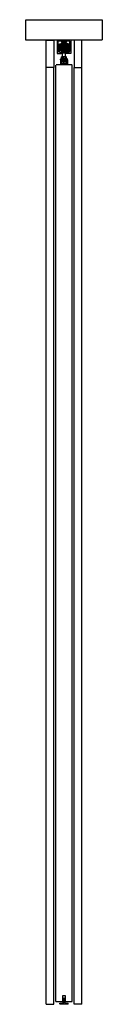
# Model space of a CAD drawing. Header units: millimetres. Extents: x -94 to 94, y 0 to 2418.
import ezdxf

# ---------------------------------------------------------------- set-up
doc = ezdxf.new("R2010")
doc.units = ezdxf.units.MM
doc.header["$LTSCALE"] = 10
doc.linetypes.add('ALLCAD_Strich', pattern=[0.2, 0.15, -0.05])
doc.layers.add('BESCH_KONT_sich_schn_seit_2d', color=160, linetype='Continuous')

msp = doc.modelspace()

# ---------------------------------------------------------------- linework, layer by layer
at = {"layer": 'BESCH_KONT_sich_schn_seit_2d', "linetype": 'ALLCAD_Strich', "extrusion": (-1.09476e-47, 1, -2.22045e-16)}
for p, q in [((-94, 2368), (-94, 2418)), ((-94, 2418), (94, 2418)), ((94, 2418), (94, 2368)), ((94, 2368), (-94, 2368)), ((-44, 2301), (-44, 2368)), ((-44, 2368), (-25, 2368)), ((-25, 2368), (-25, 2301)), ((16.5, 2368), (-16.5, 2368)), ((-16.5, 2368), (-16.5, 2335)), ((-14, 2339.5), (-14, 2365.5)), ((-5.5, 2365.5), (-14, 2365.5)), ((-12, 2343.5), (-12, 2353.5)), ((-12, 2353.5), (-11.8, 2353.5)), ((-12, 2350.5), (12, 2350.5)), ((-12, 2346.5), (12, 2346.5)), ((-11.8, 2358.1), (-6.9, 2359.4)), ((-11.8, 2338.9), (-11.8, 2358.1)), ((-10, 2351), (-11.8, 2351)), ((-5.8, 2346), (-11.8, 2346)), ((-11.5, 2352), (-11.5, 2353.5)), ((-11.5, 2353.5), (-8, 2353.5)), ((-11.5, 2350.5), (-11.5, 2352)), ((-10.5, 2346.6), (-10.5, 2345.9)), ((-6.6, 2345.9), (-10.5, 2345.9)), ((-10.5, 2342.2), (-10.5, 2345.9)), ((-10, 2356.4), (-8, 2358.4)), ((-10, 2356), (-10, 2356.4)), ((-5.5, 2356), (-10, 2356)), ((-10, 2356), (-10, 2354.6)), ((-10, 2354.6), (-5.5, 2354.6)), ((-10, 2353.6), (-10, 2354.6)), ((-5.5, 2354.6), (-10, 2354.6)), ((-5.5, 2354.5), (-10, 2354.5)), ((-5.5, 2354.1), (-10, 2354.1)), ((-5.5, 2353.7), (-10, 2353.7)), ((-5.5, 2353.6), (-10, 2353.6)), ((-10, 2353.6), (-10, 2353.5)), ((-10, 2352), (-10, 2353.5)), ((-5.5, 2353.5), (-10, 2353.5)), ((-10, 2352), (-10, 2352)), ((-5.5, 2352), (-10, 2352)), ((-10, 2351), (-10, 2352)), ((-5.5, 2352), (-10, 2352)), ((-5.5, 2351.9), (-10, 2351.9)), ((-5.5, 2351.5), (-10, 2351.5)), ((-5.5, 2351.1), (-10, 2351.1)), ((-5.5, 2351), (-10, 2351)), ((-10, 2351), (-10, 2349.6)), ((-5.5, 2351), (-10, 2351)), ((-10, 2349.6), (-5.5, 2349.6)), ((-10, 2349.2), (-10, 2349.6)), ((-8, 2347.2), (-10, 2349.2)), ((-8, 2358.4), (-3, 2363.3)), ((-8, 2358.4), (-5.5, 2358.4)), ((-4.5, 2353.5), (-8, 2353.5)), ((-8, 2353.5), (-8, 2345.5)), ((-5.5, 2347.2), (-8, 2347.2)), ((-3, 2342.3), (-8, 2347.2)), ((-8, 2345.5), (0, 2345.5)), ((-6.9, 2359.4), (-5.8, 2359.7)), ((6.6, 2345.9), (-6.6, 2345.9)), ((-6.5, 2353.5), (-6.5, 2345.5)), ((-6.5, 2345.5), (-6.5, 2337.5)), ((-6.3, 2345.6), (-6.3, 2360)), ((-5.5, 2363.5), (-6, 2363.5)), ((-6, 2363.5), (-6, 2363)), ((-6, 2363), (-4, 2363)), ((-5.8, 2360.5), (-5.8, 2345.1)), ((-5.8, 2359.7), (-5.8, 2359.5)), ((-5.8, 2345.5), (-5.8, 2341.5)), ((-5.8, 2365.5), (-5.8, 2363.5)), ((-5.8, 2345.5), (-5.8, 2359.5)), ((-5.5, 2365.5), (-5.5, 2363.5)), ((-4.8, 2365.5), (-5.5, 2365.5)), ((-5.5, 2363.5), (-5.5, 2363.5)), ((-5.5, 2363.5), (-5.5, 2363.5)), ((-5.5, 2363.5), (-5.5, 2363.5)), ((-5.5, 2363.5), (-5.5, 2363.5)), ((-5.5, 2363.5), (-5.5, 2363.5)), ((-5.5, 2363.5), (-5.5, 2363.5)), ((-5.5, 2363.5), (-5.5, 2363.5)), ((-5.5, 2363.5), (-5.5, 2363.5)), ((-5.5, 2363.5), (-5.5, 2363.5)), ((-5.5, 2363.5), (-5.5, 2363.5)), ((-5.5, 2363.5), (-5.5, 2363.5)), ((-5.5, 2363.5), (-5.5, 2363.5)), ((-5.5, 2363.5), (-5.5, 2363.5)), ((-5.5, 2363.5), (-5.5, 2363.5)), ((-5.5, 2363.5), (-5.5, 2363.5)), ((-5.5, 2363.5), (-5.5, 2363.5)), ((-5.5, 2363.5), (-5.5, 2363.5)), ((-5.5, 2363.5), (-5.5, 2363.5)), ((-5.5, 2363.5), (-5.5, 2363.5)), ((-4.8, 2363.5), (-5.5, 2363.5)), ((-5.5, 2358.4), (-5.5, 2356)), ((-5.5, 2354.6), (-5.5, 2356)), ((-5.5, 2354.6), (-5.5, 2353.6)), ((-5.5, 2353.5), (-5.5, 2353.6)), ((-5.5, 2352.5), (-5.5, 2352)), ((-5.5, 2352.5), (-4.5, 2352.5)), ((-5.5, 2352), (-5.5, 2352)), ((-5.5, 2352), (-5.5, 2351)), ((-5.5, 2349.6), (-5.5, 2351)), ((-5.5, 2351), (-4.5, 2351)), ((-5.5, 2349.6), (-5.5, 2347.2)), ((-5.5, 2347.2), (-5.5, 2344.5)), ((-5.5, 2346), (-4.5, 2346)), ((-4.8, 2365.5), (-4.8, 2363.5)), ((-4.8, 2363), (-4.8, 2363.5)), ((-4.8, 2361.5), (-4.8, 2363)), ((-4.8, 2360.5), (-4.8, 2361.5)), ((-4.8, 2365.5), (-4.8, 2363.5)), ((-4.8, 2365.5), (4.7, 2365.5)), ((-4.8, 2363.5), (4.7, 2363.5)), ((-4.5, 2363.5), (-4.5, 2365.5)), ((4.5, 2365.5), (-4.5, 2365.5)), ((-4, 2363.5), (-4.5, 2363.5)), ((-4.5, 2353.5), (4.5, 2353.5)), ((-4.5, 2341.5), (-4.5, 2353.5)), ((-4.5, 2352), (-2, 2352)), ((4.5, 2351), (-4.5, 2351)), ((-4.5, 2349), (-2, 2349)), ((4.5, 2346), (-4.5, 2346)), ((-4.2, 2356.4), (-4.2, 2349.2)), ((-4.2, 2356.4), (4.3, 2356.4)), ((4.3, 2355.1), (-4.2, 2355.1)), ((-4.2, 2349.2), (4.3, 2349.2)), ((-4, 2363), (-4, 2363.5)), ((4, 2348.5), (-4, 2348.5)), ((-4, 2335.5), (-4, 2348.5)), ((-4, 2345.5), (-4, 2335.5)), ((-4, 2345.5), (-4, 2335.5)), ((-3.8, 2353.5), (-3.8, 2353.5)), ((3.8, 2353.5), (-3.8, 2353.5)), ((3.8, 2353.5), (-3.8, 2353.5)), ((-3, 2363.3), (-1.7, 2363.3)), ((-1.7, 2362), (-3, 2361)), ((0, 2361), (-3, 2361)), ((-3, 2360.5), (-3, 2361)), ((0, 2360.5), (-3, 2360.5)), ((-2, 2353.5), (-2, 2342.5)), ((-1.7, 2363.5), (-1.7, 2365.5)), ((-1.7, 2365.5), (-1.7, 2363.5)), ((-1.7, 2362), (-1.7, 2363.5)), ((-1.7, 2363.3), (1.8, 2363.3)), ((0, 2362), (-1.7, 2362)), ((0, 2363.5), (0, 2363.5)), ((0, 2363.5), (0, 2363.5)), ((0, 2363.5), (0, 2363.5)), ((0, 2363.5), (0, 2363.5)), ((0, 2363.5), (0, 2363.5)), ((0, 2363.5), (0, 2363.5)), ((0, 2363.5), (0, 2363.5)), ((0, 2363.5), (0, 2363.5)), ((0, 2363.5), (0, 2363.5)), ((0, 2363.5), (0, 2363.5)), ((0, 2363.5), (0, 2363.5)), ((0, 2363.5), (0, 2363.5)), ((0, 2363.5), (0, 2363.5)), ((0, 2363.5), (0, 2363.5)), ((0, 2363.5), (0, 2363.5)), ((0, 2363.5), (0, 2363.5)), ((0, 2363.5), (0, 2363.5)), ((0, 2363.5), (0, 2363.5)), ((0, 2363.5), (0, 2363.5)), ((0, 2363.5), (0, 2363.5)), ((0, 2363.5), (0, 2363.5)), ((0, 2363.5), (0, 2363.5)), ((0, 2363.5), (0, 2363.5)), ((0, 2363.5), (0, 2363.5)), ((0, 2363.5), (0, 2363.5)), ((0, 2363.5), (0, 2363.5)), ((0, 2363.5), (0, 2363.5)), ((0, 2363.5), (0, 2363.5)), ((0, 2363.5), (0, 2363.5)), ((0, 2363.5), (0, 2363.5)), ((0, 2363.5), (0, 2363.5)), ((0, 2363.5), (0, 2363.5)), ((0, 2363.5), (0, 2363.5)), ((0, 2363.5), (0, 2363.5)), ((0, 2363.5), (0, 2363.5)), ((0, 2363.5), (0, 2363.5)), ((0, 2363.5), (0, 2363.5)), ((0, 2363.5), (0, 2363.5)), ((0, 2363.5), (0, 2363.5)), ((0, 2363.5), (0, 2363.5)), ((0, 2363.5), (0, 2363.5)), ((0, 2363.5), (0, 2363.5)), ((0, 2363.5), (0, 2363.5)), ((0, 2363.5), (0, 2363.5)), ((0, 2363.5), (0, 2363.5)), ((0, 2363.5), (0, 2363.5)), ((0, 2363.5), (0, 2363.5)), ((0, 2363.5), (0, 2363.5)), ((1.8, 2362), (0, 2362)), ((3, 2361), (0, 2361)), ((3, 2360.5), (0, 2360.5)), ((0, 2345.5), (8, 2345.5)), ((1.8, 2363.5), (1.8, 2365.5)), ((1.8, 2365.5), (1.8, 2363.5)), ((1.8, 2362), (1.8, 2363.5)), ((1.8, 2363.3), (3, 2363.3)), ((1.8, 2362), (3, 2361)), ((2, 2353.5), (2, 2342.5)), ((2, 2352), (4.5, 2352)), ((2, 2349), (4.5, 2349)), ((3, 2363.3), (8, 2358.4)), ((3, 2360.5), (3, 2361)), ((8, 2347.2), (3, 2342.3)), ((3.8, 2353.5), (3.8, 2353.5)), ((4.5, 2363.5), (4, 2363.5)), ((4, 2363.5), (4, 2363)), ((4, 2363), (6, 2363)), ((4, 2335.5), (4, 2348.5)), ((4, 2345.5), (4, 2335.5)), ((4, 2345.5), (4, 2335.5)), ((4.3, 2356.4), (4.3, 2349.2)), ((4.5, 2365.5), (4.5, 2363.5)), ((8, 2353.5), (4.5, 2353.5)), ((4.5, 2353.5), (4.5, 2341.5)), ((4.5, 2352.5), (5.5, 2352.5)), ((4.5, 2351), (5.5, 2351)), ((4.5, 2346), (5.5, 2346)), ((4.7, 2363.5), (4.7, 2365.5)), ((5.5, 2365.5), (4.7, 2365.5)), ((4.8, 2363.5), (4.8, 2365.5)), ((4.8, 2363.5), (4.8, 2363)), ((5.5, 2363.5), (4.7, 2363.5)), ((4.8, 2363), (4.8, 2361.5)), ((4.8, 2361.5), (4.8, 2360.5)), ((5.5, 2363.5), (5.5, 2365.5)), ((14, 2365.5), (5.5, 2365.5)), ((6, 2363.5), (5.5, 2363.5)), ((5.5, 2358.4), (8, 2358.4)), ((5.5, 2356), (5.5, 2358.4)), ((10, 2356), (5.5, 2356)), ((5.5, 2356), (5.5, 2354.6)), ((5.5, 2354.6), (10, 2354.6)), ((5.5, 2353.6), (5.5, 2354.6)), ((10, 2354.6), (5.5, 2354.6)), ((10, 2354.5), (5.5, 2354.5)), ((10, 2354.1), (5.5, 2354.1)), ((10, 2353.7), (5.5, 2353.7)), ((5.5, 2353.6), (5.5, 2353.5)), ((10, 2353.6), (5.5, 2353.6)), ((10, 2353.5), (5.5, 2353.5)), ((5.5, 2352.5), (5.5, 2352)), ((5.5, 2351), (5.5, 2352)), ((5.5, 2352), (5.5, 2352)), ((10, 2352), (5.5, 2352)), ((10, 2352), (5.5, 2352)), ((10, 2351.9), (5.5, 2351.9)), ((10, 2351.5), (5.5, 2351.5)), ((10, 2351.1), (5.5, 2351.1)), ((5.5, 2351), (5.5, 2349.6)), ((10, 2351), (5.5, 2351)), ((10, 2351), (5.5, 2351)), ((5.5, 2349.6), (10, 2349.6)), ((5.5, 2347.2), (5.5, 2349.6)), ((8, 2347.2), (5.5, 2347.2)), ((5.5, 2347.2), (5.5, 2344.5)), ((5.7, 2359.7), (5.7, 2359.5)), ((6.9, 2359.4), (5.7, 2359.7)), ((11.7, 2346), (5.7, 2346)), ((5.7, 2345.5), (5.7, 2341.5)), ((5.7, 2363.5), (5.7, 2365.5)), ((5.7, 2345.5), (5.7, 2359.5)), ((5.9, 2360.5), (5.9, 2345.1)), ((6, 2363), (6, 2363.5)), ((6.4, 2345.6), (6.4, 2360)), ((6.5, 2353.5), (6.5, 2345.5)), ((6.5, 2345.5), (6.5, 2337.5)), ((10.5, 2345.9), (6.6, 2345.9)), ((11.7, 2358.1), (6.9, 2359.4)), ((8, 2358.4), (10, 2356.4)), ((8, 2353.5), (8, 2345.5)), ((8, 2353.5), (11.5, 2353.5)), ((10, 2349.2), (8, 2347.2)), ((10, 2356.4), (10, 2356)), ((10, 2356), (10, 2354.6)), ((10, 2354.6), (10, 2353.6)), ((10, 2353.5), (10, 2353.6)), ((10, 2353.5), (10, 2352)), ((10, 2352), (10, 2352)), ((10, 2352), (10, 2351)), ((10, 2351), (10, 2349.6)), ((11.7, 2351), (10, 2351)), ((10, 2349.6), (10, 2349.2)), ((10.5, 2346.6), (10.5, 2345.9)), ((10.5, 2342.2), (10.5, 2345.9)), ((11.5, 2352), (11.5, 2353.5)), ((11.5, 2350.5), (11.5, 2352)), ((11.7, 2338.9), (11.7, 2358.1)), ((11.7, 2353.5), (12, 2353.5)), ((12, 2343.5), (12, 2353.5)), ((14, 2339.5), (14, 2365.5)), ((16.5, 2368), (16.5, 2335)), ((25, 2368), (25, 2301)), ((44, 2368), (25, 2368)), ((44, 2301), (44, 2368)), ((-16.5, 2335), (-7, 2335)), ((-12.4, 2339.5), (-14, 2339.5)), ((-12.4, 2338.5), (-12.4, 2339.5)), ((-7, 2337), (-12.4, 2338.5)), ((-12, 2343.5), (-11.8, 2343.5)), ((-11.8, 2338.9), (-5.8, 2337.3)), ((10.5, 2345.3), (-10.5, 2345.3)), ((10.5, 2342.8), (-10.5, 2342.8)), ((-10.5, 2342.2), (-10.5, 2341.5)), ((-2.7, 2342.2), (-10.5, 2342.2)), ((10.5, 2341.5), (-10.5, 2341.5)), ((8.5, 2321.5), (-8.5, 2321.5)), ((-8.5, 2319.5), (-8.5, 2321.5)), ((-7, 2335), (-7, 2337)), ((-6.5, 2337.5), (-6.5, 2335.5)), ((-6.5, 2335.5), (-4.5, 2335.5)), ((-6.1, 2327.5), (0, 2327.5)), ((-6.1, 2321.5), (-6.1, 2327.5)), ((-5.8, 2341.5), (-5.8, 2337.3)), ((-5.5, 2344.5), (-4.5, 2344.5)), ((-2.9, 2342.4), (-5.4, 2344.8)), ((-4.5, 2345), (-2, 2345)), ((-2, 2342.5), (-4.5, 2342.5)), ((-4.5, 2341.5), (-4.5, 2340.9)), ((4.5, 2341.4), (-4.5, 2341.4)), ((-4.5, 2340.9), (-4.5, 2339.2)), ((4.5, 2340.9), (-4.5, 2340.9)), ((-4.5, 2338.8), (-4.5, 2339.2)), ((4.5, 2339.2), (-4.5, 2339.2)), ((-4.5, 2338.8), (-4.5, 2337.3)), ((4.5, 2338.8), (-4.5, 2338.8)), ((-4.5, 2335.5), (-4.5, 2337.3)), ((4.5, 2337.3), (-4.5, 2337.3)), ((4.5, 2335.5), (-4.5, 2335.5)), ((-4, 2327.5), (-4, 2335.5)), ((-4, 2316.5), (-4, 2327.5)), ((-4, 2319.5), (-4, 2321.5)), ((3, 2342.3), (-3, 2342.3)), ((2.7, 2342.2), (-2.7, 2342.2)), ((-2.2, 2342.1), (2.2, 2342.1)), ((0, 2327.5), (6.1, 2327.5)), ((0, 2321.5), (0, 2327.5)), ((2, 2345), (4.5, 2345)), ((4.5, 2342.5), (2, 2342.5)), ((10.5, 2342.2), (2.7, 2342.2)), ((5.4, 2344.8), (2.9, 2342.4)), ((4, 2327.5), (4, 2335.5)), ((4, 2316.5), (4, 2327.5)), ((4, 2319.5), (4, 2321.5)), ((4.5, 2344.5), (5.5, 2344.5)), ((4.5, 2340.9), (4.5, 2341.5)), ((4.5, 2339.2), (4.5, 2340.9)), ((4.5, 2339.2), (4.5, 2338.8)), ((4.5, 2337.3), (4.5, 2338.8)), ((4.5, 2337.3), (4.5, 2335.5)), ((4.5, 2335.5), (6.5, 2335.5)), ((5.7, 2341.5), (5.7, 2337.3)), ((11.7, 2338.9), (5.7, 2337.3)), ((6.1, 2321.5), (6.1, 2327.5)), ((6.5, 2337.5), (6.5, 2335.5)), ((12.4, 2338.5), (7, 2337)), ((7, 2335), (7, 2337)), ((16.5, 2335), (7, 2335)), ((8.5, 2319.5), (8.5, 2321.5)), ((10.5, 2342.8), (10.5, 2342.8)), ((10.5, 2342.8), (10.5, 2342.8)), ((10.5, 2342.8), (10.5, 2342.8)), ((10.5, 2342.8), (10.5, 2342.8)), ((10.5, 2342.8), (10.5, 2342.8)), ((10.5, 2342.8), (10.5, 2342.8)), ((10.5, 2342.8), (10.5, 2342.8)), ((10.5, 2342.8), (10.5, 2342.8)), ((10.5, 2342.8), (10.5, 2342.8)), ((10.5, 2342.8), (10.5, 2342.8)), ((10.5, 2342.8), (10.5, 2342.8)), ((10.5, 2342.8), (10.5, 2342.8)), ((10.5, 2342.8), (10.5, 2342.8)), ((10.5, 2342.8), (10.5, 2342.8)), ((10.5, 2342.8), (10.5, 2342.8)), ((10.5, 2342.8), (10.5, 2342.8)), ((10.5, 2342.8), (10.5, 2342.8)), ((10.5, 2342.2), (10.5, 2341.5)), ((11.7, 2343.5), (12, 2343.5)), ((12.4, 2339.5), (14, 2339.5)), ((12.4, 2339.5), (12.4, 2338.5)), ((-44, 0), (-44, 2301)), ((-25, 2301), (-44, 2301)), ((-25, 0), (-25, 2301)), ((20, 2307), (-20, 2307)), ((-20, 7), (-20, 2307)), ((-9, 2319.5), (-9, 2310)), ((9, 2319.5), (-9, 2319.5)), ((9, 2316.5), (-9, 2316.5)), ((-9, 2310), (-9, 2307)), ((9, 2310), (-9, 2310)), ((-8.5, 2316.5), (-8.5, 2314.5)), ((-8.5, 2314.5), (8.5, 2314.5)), ((-6.1, 2308.5), (-6.1, 2314.5)), ((-6.1, 2308.5), (0, 2308.5)), ((-5.5, 2307), (-5.5, 2310)), ((-0.5, 2307), (-0.5, 2310)), ((0, 2308.5), (0, 2314.5)), ((0, 2310), (0, 2310)), ((0, 2310), (0, 2310)), ((0, 2310), (0, 2310)), ((0, 2310), (0, 2310)), ((0, 2310), (0, 2310)), ((0, 2310), (0, 2310)), ((0, 2310), (0, 2310)), ((0, 2310), (0, 2310)), ((0, 2310), (0, 2310)), ((0, 2310), (0, 2310)), ((0, 2310), (0, 2310)), ((0, 2310), (0, 2310)), ((0, 2310), (0, 2310)), ((0, 2310), (0, 2310)), ((0, 2310), (0, 2310)), ((0, 2310), (0, 2310)), ((0, 2310), (0, 2310)), ((0, 2310), (0, 2310)), ((0, 2310), (0, 2310)), ((0, 2310), (0, 2310)), ((0, 2310), (0, 2310)), ((0, 2310), (0, 2310)), ((0, 2310), (0, 2310)), ((0, 2310), (0, 2310)), ((0, 2310), (0, 2310)), ((0, 2310), (0, 2310)), ((0, 2310), (0, 2310)), ((0, 2310), (0, 2310)), ((0, 2310), (0, 2310)), ((0, 2310), (0, 2310)), ((0, 2310), (0, 2310)), ((0, 2310), (0, 2310)), ((0, 2310), (0, 2310)), ((0, 2310), (0, 2310)), ((0, 2310), (0, 2310)), ((0, 2310), (0, 2310)), ((0, 2310), (0, 2310)), ((0, 2310), (0, 2310)), ((0, 2310), (0, 2310)), ((0, 2310), (0, 2310)), ((0, 2310), (0, 2310)), ((0, 2310), (0, 2310)), ((0, 2310), (0, 2310)), ((0, 2310), (0, 2310)), ((0, 2310), (0, 2310)), ((0, 2310), (0, 2310)), ((0, 2310), (0, 2310)), ((0, 2310), (0, 2310)), ((0, 2310), (0, 2310)), ((0, 2310), (0, 2310)), ((0, 2310), (0, 2310)), ((0, 2310), (0, 2310)), ((0, 2310), (0, 2310)), ((0, 2310), (0, 2310)), ((0, 2310), (0, 2310)), ((0, 2310), (0, 2310)), ((0, 2310), (0, 2310)), ((0, 2310), (0, 2310)), ((0, 2310), (0, 2310)), ((0, 2310), (0, 2310)), ((0, 2310), (0, 2310)), ((0, 2310), (0, 2310)), ((0, 2310), (0, 2310)), ((0, 2310), (0, 2310)), ((0, 2310), (0, 2310)), ((0, 2310), (0, 2310)), ((0, 2310), (0, 2310)), ((0, 2310), (0, 2310)), ((0, 2310), (0, 2310)), ((0, 2310), (0, 2310)), ((0, 2308.5), (6.1, 2308.5)), ((4.5, 2307), (4.5, 2310)), ((6.1, 2308.5), (6.1, 2314.5)), ((8.5, 2316.5), (8.5, 2314.5)), ((9, 2319.5), (9, 2310)), ((9, 2310), (9, 2307)), ((20, 7), (20, 2307)), ((25, 0), (25, 2301)), ((25, 2301), (44, 2301)), ((44, 0), (44, 2301)), ((-44, 0), (-25, 0)), ((-20, 7), (-3, 7)), ((-10, 3), (-1, 3)), ((-10, 0), (-10, 3)), ((10, 0), (-10, 0)), ((-3, 7), (-3, 22)), ((-3, 22), (3, 22)), ((-1, 15), (-2.5, 15)), ((-2.5, 15), (-2.5, 3)), ((-2.5, 3), (-2.5, 3)), ((-2.5, 3), (-2.5, 3)), ((-2.5, 3), (-2.5, 3)), ((-2.5, 3), (-2.5, 3)), ((-2.5, 3), (-2.5, 3)), ((-2.5, 3), (-2.5, 3)), ((-2.5, 3), (-2.5, 3)), ((-2.5, 3), (-2.5, 3)), ((-2.5, 3), (-2.5, 3)), ((-2.5, 3), (-2.5, 3)), ((-2.5, 3), (-2.5, 3)), ((-2.5, 3), (-2.5, 3)), ((-2.5, 3), (-2.5, 3)), ((-2.5, 3), (-2.5, 3)), ((-2.5, 3), (-2.5, 3)), ((-2.5, 3), (-2.5, 3)), ((-2.5, 3), (-2.5, 3)), ((-1, 15), (1, 15)), ((-1, 3), (-1, 15)), ((2.5, 15), (1, 15)), ((1, 15), (1, 3)), ((1, 3), (10, 3)), ((2.5, 3), (2.5, 15)), ((3, 22), (3, 7)), ((3, 7), (20, 7)), ((10, 0), (10, 3)), ((44, 0), (25, 0))]:
    msp.add_line(p, q, dxfattribs=at)
at = {"layer": 'BESCH_KONT_sich_schn_seit_2d', "linetype": 'ALLCAD_Strich'}
for centre in [(0, 2359.5), (0, 2346.5)]:
    msp.add_circle(centre, 3, dxfattribs=at)
at = {"layer": 'BESCH_KONT_sich_schn_seit_2d', "linetype": 'ALLCAD_Strich', "extrusion": (-2.22045e-16, -2.22045e-16, -1)}
msp.add_circle((0, 2346.3), 1.75, dxfattribs=at)
for centre, radius, start, end in [((4.7, 2359.5), 1, 0, 87.134), ((4.7, 2345.5), 1, 313.6028, 0), ((0, 2359.3), 1.75, 136.7082, 43.2918), ((0, 2359.3), 1.75, 43.2918, 62.0436), ((0, 2359.3), 1.75, 62.0436, 136.7082), ((0, 2363.5), 0.00093, 270, 0), ((0, 2363.5), 0.00093, 0, 90), ((0, 2363.5), 0.00116, 0, 90), ((0, 2363.5), 0.00116, 270, 360), ((0, 2363.5), 0.00116, 90, 180), ((0, 2363.5), 0.00116, 180, 270), ((0, 2363.5), 0.00116, 0, 90), ((0, 2363.5), 0.00116, 270, 360), ((0, 2363.5), 0.00116, 90, 180), ((0, 2363.5), 0.00116, 180, 270), ((0, 2363.5), 0.00093, 90, 180), ((0, 2363.5), 0.00093, 180, 270), ((0, 2363.5), 0.00116, 90, 180), ((0, 2363.5), 0.00116, 180, 270), ((0, 2363.5), 0.00271, 0, 90), ((0, 2363.5), 0.00271, 270, 360), ((0, 2363.5), 0.00116, 90, 180), ((0, 2363.5), 0.00116, 180, 270), ((0, 2363.5), 0.00271, 0, 90), ((0, 2363.5), 0.00271, 270, 360), ((-4.8, 2359.5), 1, 92.866, 180), ((-4.8, 2345.5), 1, 180, 226.3972), ((2.2, 2343.1), 1, 306.8699, 313.6028), ((2.2, 2343.1), 1, 270, 306.8699), ((-2.2, 2343.1), 1, 233.1301, 270), ((-2.2, 2343.1), 1, 226.3972, 233.1301)]:
    msp.add_arc(centre, radius, start, end, dxfattribs=at)
at = {"layer": 'BESCH_KONT_sich_schn_seit_2d', "linetype": 'ALLCAD_Strich'}
for radius, start, end in [(0.00217, 90, 180), (0.00217, 180, 270), (0.00271, 0, 90), (0.00271, 90, 180), (0.00271, 180, 270), (0.00271, 270, 360), (0.00271, 0, 90), (0.00271, 90, 180), (0.00271, 180, 270), (0.00271, 270, 360), (0.00217, 270, 0), (0.00217, 360, 90), (0.00271, 270, 360), (0.00271, 0, 90), (0.00116, 180, 270), (0.00116, 90, 180), (0.00271, 270, 360), (0.00271, 0, 90), (0.00116, 180, 270), (0.00116, 90, 180)]:
    msp.add_arc((0, 2363.5), radius, start, end, dxfattribs=at)
for points, knots in [([(-8, 2347.2), (-8, 2347.2), (-8.1, 2347.2), (-8.5, 2347), (-8.9, 2346.8), (-9.7, 2346.7), (-10.1, 2346.6), (-10.5, 2346.6)], [12.622362, 12.622362, 12.622362, 12.622362, 12.747192, 12.747192, 14.016439, 14.016439, 15.13619, 15.13619, 15.13619, 15.13619]), ([(-4.5, 2352.7), (-4.5, 2352.5), (-4.5, 2352.2), (-4.6, 2351.6), (-4.7, 2351.2), (-4.9, 2350.7), (-4.9, 2350.5), (-5.1, 2350.1), (-5.2, 2349.9), (-5.4, 2349.6), (-5.5, 2349.4), (-5.8, 2349), (-5.9, 2348.8), (-6.3, 2348.4), (-6.6, 2348.1), (-7.3, 2347.6), (-7.6, 2347.4), (-8, 2347.2)], [4.406817, 4.406817, 4.406817, 4.406817, 5.92382, 5.92382, 7.531675, 7.531675, 8.200931, 8.200931, 8.870186, 8.870186, 9.539442, 9.539442, 10.208698, 10.208698, 11.477945, 11.477945, 12.622362, 12.622362, 12.622362, 12.622362]), ([(-3.8, 2353.5), (-3.8, 2353.5), (-3.8, 2353.5), (-3.8, 2353.5), (-3.8, 2353.5), (-3.8, 2353.5), (-3.8, 2353.5), (-3.8, 2353.5), (-3.8, 2353.5), (-3.8, 2353.5), (-3.9, 2353.5), (-3.9, 2353.5), (-4, 2353.5), (-4.1, 2353.4), (-4.1, 2353.4), (-4.2, 2353.3), (-4.3, 2353.2), (-4.5, 2353), (-4.5, 2352.9), (-4.5, 2352.7)], [4.885389, 4.885389, 4.885389, 4.885389, 4.892981, 4.892981, 4.900573, 4.900573, 4.936292, 4.936292, 5.041229, 5.041229, 5.146165, 5.146165, 5.592598, 5.592598, 6.03903, 6.03903, 7.043549, 7.043549, 8.048067, 8.048067, 8.048067, 8.048067]), ([(4.5, 2352.7), (4.5, 2352.9), (4.5, 2353), (4.3, 2353.2), (4.2, 2353.3), (4.1, 2353.4), (4.1, 2353.4), (4, 2353.5), (3.9, 2353.5), (3.9, 2353.5), (3.8, 2353.5), (3.8, 2353.5), (3.8, 2353.5), (3.8, 2353.5), (3.8, 2353.5), (3.8, 2353.5), (3.8, 2353.5), (3.8, 2353.5), (3.8, 2353.5), (3.8, 2353.5)], [1.722708, 1.722708, 1.722708, 1.722708, 2.727227, 2.727227, 3.731745, 3.731745, 4.178178, 4.178178, 4.62461, 4.62461, 4.729547, 4.729547, 4.834483, 4.834483, 4.870202, 4.870202, 4.877795, 4.877795, 4.885387, 4.885387, 4.885387, 4.885387]), ([(8, 2347.2), (7.6, 2347.4), (7.3, 2347.6), (6.6, 2348.1), (6.3, 2348.4), (5.9, 2348.8), (5.8, 2349), (5.5, 2349.4), (5.4, 2349.6), (5.2, 2349.9), (5.1, 2350.1), (4.9, 2350.5), (4.9, 2350.7), (4.7, 2351.2), (4.6, 2351.6), (4.5, 2352.2), (4.5, 2352.5), (4.5, 2352.7)], [17.94901, 17.94901, 17.94901, 17.94901, 19.093427, 19.093427, 20.362674, 20.362674, 21.03193, 21.03193, 21.701186, 21.701186, 22.370442, 22.370442, 23.039698, 23.039698, 24.647552, 24.647552, 26.164556, 26.164556, 26.164556, 26.164556]), ([(10.5, 2346.6), (10.1, 2346.6), (9.7, 2346.7), (8.9, 2346.8), (8.5, 2347), (8.1, 2347.2), (8, 2347.2), (8, 2347.2)], [15.435182, 15.435182, 15.435182, 15.435182, 16.554933, 16.554933, 17.82418, 17.82418, 17.94901, 17.94901, 17.94901, 17.94901]), ([(-2, 2342.5), (-2, 2342.5), (-2, 2342.5), (-1.9, 2342.4), (-1.9, 2342.4), (-1.8, 2342.4), (-1.7, 2342.3), (-1.6, 2342.3), (-1.5, 2342.2), (-1.3, 2342.2), (-1.2, 2342.2), (-1, 2342.1), (-0.9, 2342.1), (-0.6, 2342), (-0.5, 2342), (-0.3, 2342), (-0.1, 2342), (0, 2342), (0.1, 2342), (0.3, 2342), (0.5, 2342), (0.6, 2342), (0.9, 2342.1), (1, 2342.1), (1.2, 2342.2), (1.3, 2342.2), (1.5, 2342.2), (1.6, 2342.3), (1.7, 2342.3), (1.8, 2342.4), (1.9, 2342.4), (1.9, 2342.4), (2, 2342.5), (2, 2342.5), (2, 2342.5)], [-3.058152, -3.058152, -3.058152, -3.058152, -2.674094, -2.674094, -2.290036, -2.290036, -1.905979, -1.905979, -1.521921, -1.521921, -1.141441, -1.141441, -0.760961, -0.760961, -0.38048, -0.38048, 0, 0, 0, 0.38048, 0.38048, 0.760961, 0.760961, 1.141441, 1.141441, 1.521921, 1.521921, 1.905979, 1.905979, 2.290036, 2.290036, 2.674094, 2.674094, 3.058152, 3.058152, 3.058152, 3.058152])]:
    msp.add_open_spline(points, degree=3, knots=knots, dxfattribs=at)

doc.saveas('drawing.dxf')
